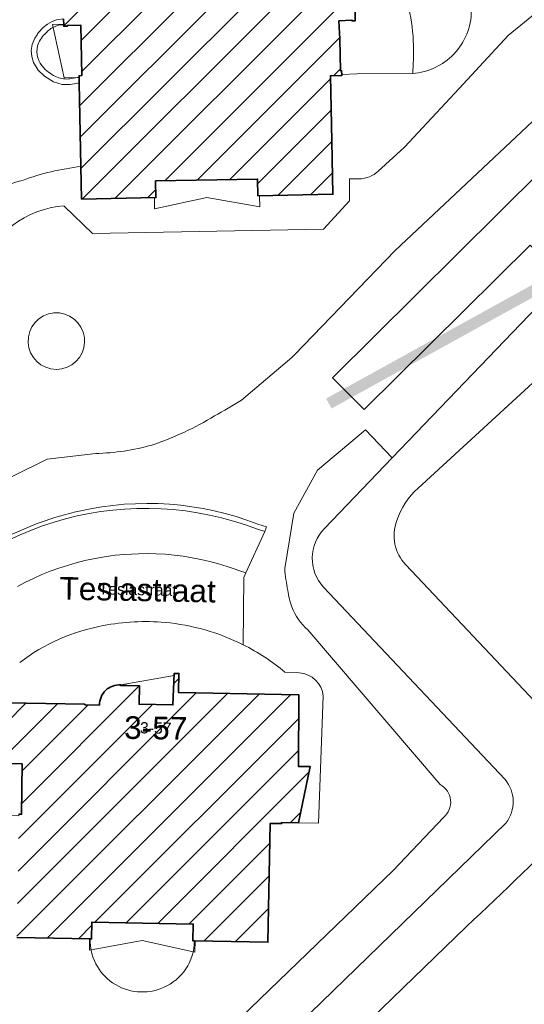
# Model space of a CAD drawing. Header units: metres. Extents: x 124322 to 125871, y 483990 to 485142.
# Tile 21 of 61: x 124672 to 124717, y 484470 to 484557. Entities that reach past the tile are written whole.
import ezdxf
from ezdxf.enums import TextEntityAlignment as Align

# ---------------------------------------------------------------- set-up
doc = ezdxf.new("R2010")
doc.units = ezdxf.units.M
for name, color, linetype, lineweight in [('00_GEO_Arcering', 252, 'Continuous', 15), ('B-RO-OG-BEBOUWING-GV', 7, 'Continuous', 35), ('B-RO-OG-BEBOUWING-T18', 7, 'Continuous', 18), ('B-RO-OG-BEBOUWING-T18 @ 0.5', 7, 'Continuous', 18), ('B-RO-OG-BEBOUWING-T18 @ 1', 7, 'Continuous', 18), ('B-RO-OG-BEBOUWING_LUIFEL-GV', 7, 'Continuous', 18), ('B-RO-OG-TERREIN_CULTUURSCHEIDING-GV', 7, 'Continuous', 0), ('B-RO-OG-TERREIN_ERF-GV', 7, 'Continuous', 0), ('B-RO-OG-TOPOGRAFIE-T18', 7, 'Continuous', 18), ('B-RO-OG-TOPOGRAFIE-T18 @ 0.5', 7, 'Continuous', 18), ('B-RO-OG-TOPOGRAFIE-T18 @ 1', 7, 'Continuous', 18), ('B-RO-OG-WATER-GV', 151, 'Continuous', 13), ('B-RO-VH-VERHARDING_OPEN-GV', 7, 'Continuous', 9)]:
    doc.layers.add(name, color=color, linetype=linetype, lineweight=lineweight)
doc.layers.add('DATATRANSPORT', color=3, linetype='Continuous', lineweight=50, true_color=0x00ff00)
doc.styles.add('IBstijl', font='arial.ttf', dxfattribs={"height": 2})
pattern_1 = [(45, (0, 0), (-1.414213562, 1.414213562), [])]

# ---------------------------------------------------------------- blocks, each defined once
blk = doc.blocks.new('*U138')
at = {"layer": 'B-RO-OG-TOPOGRAFIE-T18 @ 0.5', "style": 'IBstijl'}
blk.add_text('Teslastraat', height=1, rotation=-1.1, dxfattribs=at).set_placement((124682.888, 484507.103), align=Align.MIDDLE)
at = {"layer": 'B-RO-OG-TOPOGRAFIE-T18 @ 1', "style": 'IBstijl'}
blk.add_text('Teslastraat', height=2, rotation=-1.1, dxfattribs=at).set_placement((124682.888, 484507.103), align=Align.MIDDLE)
blk = doc.blocks.new('*U358')
at = {"layer": 'B-RO-OG-BEBOUWING-T18 @ 0.5', "style": 'IBstijl'}
blk.add_text('3-57', height=1, rotation=-0.9, dxfattribs=at).set_placement((124684.488, 484494.838), align=Align.MIDDLE)
at = {"layer": 'B-RO-OG-BEBOUWING-T18 @ 1', "style": 'IBstijl'}
blk.add_text('3-57', height=2, rotation=-0.9, dxfattribs=at).set_placement((124684.488, 484494.838), align=Align.MIDDLE)

msp = doc.modelspace()

# ---------------------------------------------------------------- hatches: boundary and pattern name
at = {"layer": '00_GEO_Arcering'}
h = msp.add_hatch(dxfattribs=at)
h.set_pattern_fill('BEBOUWING', color=256)
h.set_pattern_definition(pattern_1)
edge = h.paths.add_edge_path()
edge.add_line((124684.456, 484562.467), (124677.207, 484562.322))
edge.add_line((124677.207, 484562.322), (124676.255, 484562.302))
edge.add_line((124676.255, 484562.302), (124676.338, 484557.548))
edge.add_line((124676.338, 484557.548), (124676.347, 484557.023))
edge.add_line((124676.347, 484557.023), (124676.349, 484556.892))
edge.add_line((124676.349, 484556.892), (124676.662, 484556.896))
edge.add_line((124676.662, 484556.896), (124676.661, 484556.966))
edge.add_line((124676.661, 484556.966), (124677.864, 484556.981))
edge.add_line((124677.864, 484556.981), (124677.94, 484552.538))
edge.add_line((124677.94, 484552.538), (124677.701, 484552.522))
edge.add_line((124677.701, 484552.522), (124677.704, 484552.406))
edge.add_line((124677.704, 484552.406), (124677.715, 484551.895))
edge.add_line((124677.715, 484551.895), (124677.87, 484544.489))
edge.add_line((124677.87, 484544.489), (124677.931, 484541.603))
edge.add_line((124677.931, 484541.603), (124684.509, 484541.741))
edge.add_line((124684.509, 484541.741), (124684.478, 484543.221))
edge.add_line((124684.478, 484543.221), (124693.497, 484543.371))
edge.add_line((124693.497, 484543.371), (124693.526, 484541.91))
edge.add_line((124693.526, 484541.91), (124700.147, 484542.035))
edge.add_line((124700.147, 484542.035), (124700.052, 484546.731))
edge.add_line((124700.052, 484546.731), (124699.938, 484552.523))
edge.add_line((124699.938, 484552.523), (124700.934, 484552.533))
edge.add_line((124700.934, 484552.533), (124700.933, 484552.638))
edge.add_line((124700.933, 484552.638), (124700.927, 484552.961))
edge.add_line((124700.927, 484552.961), (124700.827, 484552.959))
edge.add_line((124700.827, 484552.959), (124700.77, 484555.777))
edge.add_line((124700.77, 484555.777), (124700.679, 484557.369))
edge.add_line((124700.679, 484557.369), (124701.834, 484557.435))
edge.add_line((124701.834, 484557.435), (124701.838, 484557.367))
edge.add_line((124701.838, 484557.367), (124702.134, 484557.383))
edge.add_line((124702.134, 484557.383), (124702.023, 484564.002))
edge.add_line((124702.023, 484564.002), (124700.589, 484563.978))
edge.add_line((124700.589, 484563.978), (124691.311, 484563.816))
edge.add_line((124691.311, 484563.816), (124691.299, 484565.496))
edge.add_line((124691.299, 484565.496), (124690.878, 484565.481))
edge.add_line((124690.878, 484565.481), (124690.929, 484562.716))
edge.add_line((124690.929, 484562.716), (124687.943, 484562.653))
edge.add_line((124687.943, 484562.653), (124687.911, 484564.258))
edge.add_line((124687.911, 484564.258), (124686.257, 484564.241))
edge.add_line((124686.257, 484564.241), (124686.251, 484564.276))
edge.add_arc((124686.209, 484562.524), 1.753, 88.63026, 136.05928)
edge.add_arc((124686.214, 484562.52), 1.759, 136.08435, 181.73209)
h = msp.add_hatch(dxfattribs=at)
h.set_pattern_fill('BEBOUWING', color=256)
h.set_pattern_definition(pattern_1)
edge = h.paths.add_edge_path()
edge.add_line((124671.249, 484493.793), (124671.202, 484491.777))
edge.add_line((124671.202, 484491.777), (124671.199, 484491.62))
edge.add_line((124671.199, 484491.62), (124671.524, 484491.622))
edge.add_line((124671.524, 484491.622), (124671.533, 484491.685))
edge.add_line((124671.533, 484491.685), (124672.686, 484491.665))
edge.add_line((124672.686, 484491.665), (124672.621, 484487.211))
edge.add_line((124672.621, 484487.211), (124672.391, 484487.215))
edge.add_line((124672.391, 484487.215), (124672.389, 484487.102))
edge.add_line((124672.389, 484487.102), (124672.209, 484476.31))
edge.add_line((124672.209, 484476.31), (124678.691, 484476.179))
edge.add_line((124678.691, 484476.179), (124678.815, 484476.177))
edge.add_line((124678.815, 484476.177), (124678.842, 484477.665))
edge.add_line((124678.842, 484477.665), (124687.807, 484477.5))
edge.add_line((124687.807, 484477.5), (124687.78, 484476.012))
edge.add_line((124687.78, 484476.012), (124687.909, 484476.01))
edge.add_line((124687.909, 484476.01), (124694.407, 484475.891))
edge.add_line((124694.407, 484475.891), (124694.606, 484486.394))
edge.add_line((124694.606, 484486.394), (124695.609, 484486.377))
edge.add_line((124695.609, 484486.377), (124695.619, 484486.478))
edge.add_line((124695.619, 484486.478), (124697.116, 484486.454))
edge.add_line((124697.116, 484486.454), (124698.157, 484491.417))
edge.add_line((124698.157, 484491.417), (124697.122, 484491.42))
edge.add_line((124697.122, 484491.42), (124697.134, 484497.766))
edge.add_line((124697.134, 484497.766), (124686.5, 484497.968))
edge.add_line((124686.5, 484497.968), (124686.535, 484499.66))
edge.add_line((124686.535, 484499.66), (124686.121, 484499.667))
edge.add_line((124686.121, 484499.667), (124686.006, 484496.88))
edge.add_line((124686.006, 484496.88), (124683.018, 484496.931))
edge.add_line((124683.018, 484496.931), (124683.056, 484498.55))
edge.add_line((124683.056, 484498.55), (124681.396, 484498.588))
edge.add_line((124681.396, 484498.588), (124681.396, 484498.651))
edge.add_arc((124681.281, 484496.894), 1.761, 86.25971, 181.21088)
edge.add_line((124679.521, 484496.857), (124678.219, 484496.879))
edge.add_line((124678.219, 484496.879), (124678.218, 484496.941))
edge.add_line((124678.218, 484496.941), (124671.323, 484497.052))
edge.add_line((124671.323, 484497.052), (124671.249, 484493.793))
at = {"layer": 'DATATRANSPORT'}
msp.add_hatch(color=256, dxfattribs=at).paths.add_polyline_path([(124773.609, 484564.846), (124699.552, 484523.965), (124700.036, 484523.09), (124774.093, 484563.969)])

# ---------------------------------------------------------------- linework, layer by layer
at = {"layer": 'B-RO-OG-BEBOUWING-GV'}
for points in [[(124700.679, 484557.369), (124701.834, 484557.435), (124701.838, 484557.367), (124702.134, 484557.383), (124702.023, 484564.002), (124700.589, 484563.978), (124691.311, 484563.816), (124691.299, 484565.496), (124690.878, 484565.481), (124690.929, 484562.716), (124687.943, 484562.653), (124687.911, 484564.258), (124686.257, 484564.241), (124686.251, 484564.276)], [(124676.338, 484557.548), (124676.347, 484557.023), (124676.349, 484556.892), (124676.662, 484556.896), (124676.661, 484556.966), (124677.864, 484556.981), (124677.94, 484552.538), (124677.701, 484552.522), (124677.704, 484552.406), (124677.715, 484551.895), (124677.87, 484544.489), (124677.931, 484541.603), (124684.509, 484541.741), (124684.478, 484543.221), (124693.497, 484543.371), (124693.526, 484541.91), (124700.147, 484542.035), (124700.052, 484546.731), (124699.938, 484552.523), (124700.934, 484552.533), (124700.933, 484552.638), (124700.927, 484552.961), (124700.827, 484552.959), (124700.77, 484555.777), (124700.679, 484557.369)], [(124672.209, 484476.31), (124678.691, 484476.179), (124678.815, 484476.177), (124678.842, 484477.665), (124687.807, 484477.5), (124687.78, 484476.012), (124687.909, 484476.01), (124694.407, 484475.891), (124694.606, 484486.394), (124695.609, 484486.377), (124695.619, 484486.478), (124697.116, 484486.454), (124698.157, 484491.417), (124697.122, 484491.42), (124697.134, 484497.766), (124686.5, 484497.968), (124686.535, 484499.66), (124686.121, 484499.667), (124686.006, 484496.88), (124683.018, 484496.931), (124683.056, 484498.55), (124681.396, 484498.588), (124681.396, 484498.651)], [(124679.521, 484496.857), (124678.219, 484496.879), (124678.218, 484496.941), (124671.323, 484497.052), (124671.249, 484493.793)], [(124671.533, 484491.685), (124672.686, 484491.665), (124672.621, 484487.211), (124672.391, 484487.215)]]:
    msp.add_lwpolyline(points, dxfattribs=at)
msp.add_lwpolyline([(124681.396, 484498.651, 0.439756), (124679.521, 484496.857)], format="xyb", dxfattribs=at)
at = {"layer": 'B-RO-OG-BEBOUWING_LUIFEL-GV'}
for points in [[(124676.346, 484557.07), (124675.368, 484557.036), (124676.399, 484552.341), (124677.705, 484552.362), (124677.701, 484552.522), (124677.94, 484552.538), (124677.864, 484556.981), (124676.661, 484556.966), (124676.662, 484556.896), (124676.349, 484556.892)], [(124684.363, 484541.738), (124684.39, 484540.734), (124689.019, 484541.754), (124693.689, 484540.927), (124693.665, 484541.911), (124693.526, 484541.91), (124693.497, 484543.371), (124684.478, 484543.221), (124684.509, 484541.741)], [(124686.114, 484499.492), (124681.396, 484498.651), (124683.056, 484498.55), (124683.018, 484496.931), (124686.006, 484496.88)], [(124671.203, 484491.812), (124670.243, 484491.831), (124671.093, 484487.097), (124672.389, 484487.072), (124672.391, 484487.215), (124672.621, 484487.211), (124672.686, 484491.665), (124671.533, 484491.685), (124671.524, 484491.622), (124671.199, 484491.62)], [(124678.642, 484476.18), (124678.633, 484475.192), (124683.297, 484476.04), (124687.946, 484475.007), (124687.968, 484476.009), (124687.78, 484476.012), (124687.807, 484477.5), (124678.842, 484477.665), (124678.815, 484476.177)]]:
    msp.add_lwpolyline(points, close=True, dxfattribs=at)
at = {"layer": 'B-RO-OG-TERREIN_CULTUURSCHEIDING-GV'}
for points in [[(124677.87, 484544.489), (124677.715, 484551.895), (124677.282, 484551.793), (124676.929, 484551.75), (124676.412, 484551.751), (124676.205, 484551.751), (124675.444, 484551.975), (124674.639, 484552.492), (124674.083, 484553.008), (124673.67, 484553.685), (124673.514, 484554.207), (124673.474, 484554.738), (124673.55, 484555.285), (124673.786, 484555.847), (124673.986, 484556.14), (124674.037, 484556.214), (124674.132, 484556.353), (124674.53, 484556.78), (124674.901, 484557.082), (124675.339, 484557.328), (124675.716, 484557.451), (124676.338, 484557.548)], [(124699.396, 484512.47), (124705.389, 484518.718), (124703.04, 484521.2), (124698.793, 484517.634), (124696.692, 484513.848), (124695.89, 484508.937)], [(124715.38, 484490.284), (124699.309, 484507.29)], [(124697.943, 484503.514), (124709.638, 484489.83)], [(124709.922, 484486.934), (124705.493, 484482.228), (124678.509, 484456.217)], [(124688.264, 484401.286), (124664.049, 484426.424), (124663.056, 484427.423), (124662.286, 484428.766), (124661.646, 484430.176), (124664.577, 484437.053), (124715.458, 484486.432)]]:
    msp.add_lwpolyline(points, dxfattribs=at)
for points in [[(124672.692, 484543.264, -0.057495), (124677.87, 484544.489)], [(124668.447, 484541.226, -0.093376), (124672.692, 484543.264)], [(124699.309, 484507.29, -0.393538), (124699.396, 484512.47)], [(124695.89, 484508.937, 0.02645), (124696.164, 484507.005)], [(124696.164, 484507.005, 0.045896), (124696.513, 484505.536)], [(124696.513, 484505.536, 0.119495), (124697.943, 484503.514)], [(124709.638, 484489.83, -0.539615), (124709.922, 484486.934)], [(124715.458, 484486.432, 0.35323), (124715.38, 484490.284)]]:
    msp.add_lwpolyline(points, format="xyb", dxfattribs=at)
at = {"layer": 'B-RO-OG-TERREIN_ERF-GV'}
for points in [[(124675.418, 484556.81, 0.096395), (124674.679, 484556.206)], [(124676.347, 484557.023, 0.113586), (124675.449, 484556.827)], [(124674.679, 484556.206, 0.124093), (124674.037, 484555.155)], [(124674.037, 484555.155, 0.264921), (124674.58, 484553.212)], [(124674.58, 484553.212, 0.100528), (124675.781, 484552.381)], [(124675.781, 484552.381, 0.128055), (124676.899, 484552.25)], [(124676.899, 484552.25, 0.042159), (124677.537, 484552.359)], [(124678.691, 484476.179, 0.254829), (124680.673, 484472.3)], [(124685.167, 484471.877, 0.293918), (124687.909, 484476.01)], [(124680.673, 484472.3, 0.25803), (124685.167, 484471.877)]]:
    msp.add_lwpolyline(points, format="xyb", dxfattribs=at)
for points in [[(124675.449, 484556.827), (124675.418, 484556.81)], [(124677.537, 484552.359), (124677.581, 484552.36), (124677.704, 484552.406), (124677.701, 484552.522), (124677.94, 484552.538), (124677.864, 484556.981), (124676.661, 484556.966), (124676.662, 484556.896), (124676.349, 484556.892), (124676.347, 484557.023)], [(124687.909, 484476.01), (124687.78, 484476.012), (124687.807, 484477.5), (124678.842, 484477.665), (124678.815, 484476.177), (124678.691, 484476.179)]]:
    msp.add_lwpolyline(points, dxfattribs=at)
at = {"layer": 'B-RO-OG-WATER-GV'}
for points in [[(124813.779, 484649.581), (124802.3, 484638.9), (124778.29, 484615.78), (124765.35, 484603.06), (124751.87, 484590.2), (124750.06, 484587.99), (124749.12, 484586.44), (124743.95, 484581.82), (124733.89, 484572.13), (124728.23, 484566.63), (124722.479, 484561.756), (124719.18, 484558.96), (124715.66, 484556.07), (124711.332, 484551.38), (124706.47, 484546.21), (124704.139, 484544.06)], [(124707.681, 484516.058), (124723.616, 484530.68), (124724.968, 484532.947), (124775.17, 484579.428), (124775.09, 484579.59), (124774.85, 484579.51), (124774.9, 484580.7), (124777.55, 484583.12), (124778.106, 484582.781), (124778.382, 484590.337), (124777.81, 484590.36), (124749.98, 484563.65), (124722.008, 484536.187), (124720.306, 484534.27), (124705.389, 484518.718), (124699.396, 484512.47)], [(124696.51, 484527.591), (124696.759, 484527.837), (124705.673, 484537.06), (124724.11, 484554.4), (124754.23, 484582.52)], [(124702.449, 484543.398), (124701.619, 484543.396), (124701.621, 484541.446), (124699.322, 484538.941), (124678.907, 484538.568), (124676.381, 484540.987), (124676.38, 484541.011)], [(124678.172, 484529.373), (124678.193, 484529.054), (124678.191, 484528.955)], [(124692.059, 484523.819), (124696.51, 484527.591)], [(124663.095, 484512.827), (124667.849, 484515.163), (124668.953, 484515.705), (124674.889, 484518.622), (124679.179, 484519.114)], [(124684.145, 484519.859), (124684.217, 484519.883)], [(124720.99, 484494.03), (124706.601, 484509.257)], [(124699.309, 484507.29), (124715.38, 484490.284)], [(124715.458, 484486.432), (124664.577, 484437.053), (124661.646, 484430.176), (124662.286, 484428.766), (124663.056, 484427.423), (124664.049, 484426.424), (124688.264, 484401.286), (124746.09, 484341.312), (124746.758, 484340.62), (124914.7, 484166.44), (124917.19, 484164.44), (124919.35, 484163.47), (124921.86, 484163.18), (124923.57, 484163.26), (124925.47, 484163.9), (124927.62, 484165.14), (124930.18, 484167.42), (124933.514, 484170.473), (124929.47, 484175.811), (124924.4, 484171.11)], [(124919.88, 484171.19), (124914.36, 484176.23), (124902.97, 484188.06), (124880.03, 484211.43), (124856.92, 484235.77), (124834.45, 484258.74), (124809.67, 484284.48), (124782.29, 484312.78), (124767.12, 484328.7), (124750.453, 484345.856), (124746.31, 484350.12), (124724.29, 484373.09), (124703.05, 484395.12), (124694.63, 484403.87), (124683.34, 484415.36), (124671.23, 484428.44), (124667.153, 484432.743), (124667.993, 484434.714), (124711.977, 484477.281)]]:
    msp.add_lwpolyline(points, dxfattribs=at)
for points in [[(124703.404, 484543.589, -0.099476), (124702.449, 484543.398)], [(124704.139, 484544.06, -0.088032), (124703.404, 484543.589)], [(124676.38, 484541.011, 0.292062), (124668.933, 484535.403)], [(124678.191, 484528.955, -23.852824), (124678.172, 484529.373)], [(124689.682, 484522.431, 0.014715), (124692.059, 484523.819)], [(124684.217, 484519.883, 0.054758), (124689.682, 484522.431)], [(124679.179, 484519.114, 0.064493), (124684.145, 484519.859)], [(124705.792, 484513.171, -0.124981), (124707.681, 484516.058)], [(124706.601, 484509.257, -0.283892), (124705.792, 484513.171)], [(124699.396, 484512.47, 0.393538), (124699.309, 484507.29)], [(124715.38, 484490.284, -0.35323), (124715.458, 484486.432)], [(124711.977, 484477.281, 0.007768), (124721.73, 484486.72)]]:
    msp.add_lwpolyline(points, format="xyb", dxfattribs=at)
at = {"layer": 'B-RO-VH-VERHARDING_OPEN-GV'}
for points in [[(124782.779, 484604.749), (124719.244, 484543.409), (124718.561, 484544.115), (124700.126, 484525.813), (124702.917, 484522.994), (124717.598, 484537.532), (124719.172, 484535.94), (124720.593, 484537.346), (124719.02, 484538.937), (124721.367, 484541.274), (124720.674, 484541.98), (124776.739, 484596.009)], [(124700.589, 484563.978), (124702.023, 484564.002), (124702.134, 484557.383), (124701.838, 484557.367), (124701.834, 484557.435), (124700.679, 484557.369), (124700.77, 484555.777), (124700.827, 484552.959), (124700.927, 484552.961), (124700.933, 484552.638), (124702.26, 484552.678), (124707.212, 484552.726), (124707.246, 484553.568)], [(124707.246, 484553.568), (124707.212, 484552.726)], [(124692.458, 484508.546), (124694.123, 484512.225), (124693.472, 484512.416)], [(124693.472, 484512.416), (124694.123, 484512.225)], [(124694.123, 484512.225), (124694.277, 484512.639), (124693.501, 484512.871)], [(124692.219, 484502.197), (124692.283, 484508.158), (124692.458, 484508.546), (124690.81, 484509.117), (124690.044, 484509.35), (124689.27, 484509.558), (124688.488, 484509.738), (124687.701, 484509.893), (124686.91, 484510.019), (124686.116, 484510.12), (124685.309, 484510.194), (124684.518, 484510.238), (124683.717, 484510.257), (124682.965, 484510.249), (124681.714, 484510.183), (124680.911, 484510.105), (124679.782, 484509.949), (124678.996, 484509.807), (124678.209, 484509.635), (124677.437, 484509.441), (124676.669, 484509.219), (124675.907, 484508.97), (124675.154, 484508.696), (124674.413, 484508.396), (124673.681, 484508.07), (124672.963, 484507.722), (124672.252, 484507.347)], [(124672.252, 484507.347), (124672.963, 484507.722), (124673.681, 484508.07), (124674.413, 484508.396), (124675.154, 484508.696), (124675.907, 484508.97), (124676.669, 484509.219), (124677.437, 484509.441), (124678.209, 484509.635), (124678.996, 484509.807), (124679.782, 484509.949), (124680.911, 484510.105), (124681.714, 484510.183), (124682.965, 484510.249), (124683.717, 484510.257), (124684.518, 484510.238), (124685.309, 484510.194), (124686.116, 484510.12), (124686.91, 484510.019), (124687.701, 484509.893), (124688.488, 484509.738), (124689.27, 484509.558), (124690.044, 484509.35), (124690.81, 484509.117), (124692.458, 484508.546)], [(124681.396, 484498.651), (124681.396, 484498.588), (124683.056, 484498.55), (124683.018, 484496.931), (124686.006, 484496.88), (124686.121, 484499.667), (124686.535, 484499.66), (124686.5, 484497.968), (124697.134, 484497.766), (124697.122, 484491.42), (124698.157, 484491.417), (124697.116, 484486.454), (124698.884, 484486.428), (124699.298, 484497.656)], [(124697.182, 484499.71), (124695.914, 484499.782)], [(124667.555, 484493.865), (124671.249, 484493.793), (124671.323, 484497.052), (124678.218, 484496.941), (124678.219, 484496.879), (124679.521, 484496.857)]]:
    msp.add_lwpolyline(points, dxfattribs=at)
for points in [[(124706.447, 484560.03, -0.096733), (124707.246, 484553.568)], [(124707.246, 484553.568, 0.096733), (124706.447, 484560.03)], [(124710.842, 484554.425, 0.191694), (124712.401, 484558.247)], [(124707.212, 484552.726, 0.185506), (124710.842, 484554.425)], [(124693.472, 484512.416, 0.325298), (124662.262, 484504.102)], [(124662.262, 484504.102, -0.325298), (124693.472, 484512.416)], [(124677.724, 484514.018, 0.063614), (124670.989, 484511.574)], [(124693.501, 484512.871, 0.149293), (124677.724, 484514.018)], [(124679.851, 484503.889, 0.119291), (124672.455, 484500.625)], [(124672.455, 484500.625, -0.119291), (124679.851, 484503.889)], [(124685.309, 484504.169, 0.070283), (124679.851, 484503.889)], [(124679.851, 484503.889, -0.070283), (124685.309, 484504.169)], [(124692.219, 484502.197, 0.093403), (124685.309, 484504.169)], [(124685.309, 484504.169, -0.093403), (124692.219, 484502.197)], [(124695.914, 484499.782, 0.05724), (124692.219, 484502.197)], [(124699.298, 484497.656, 0.37459), (124697.182, 484499.71)], [(124679.521, 484496.857, -0.439756), (124681.396, 484498.651)]]:
    msp.add_lwpolyline(points, format="xyb", dxfattribs=at)

# ---------------------------------------------------------------- block references
at = {"layer": 'B-RO-OG-BEBOUWING-T18'}
msp.add_blockref('*U358', (0, 0), dxfattribs=at)
at = {"layer": 'B-RO-OG-TOPOGRAFIE-T18'}
msp.add_blockref('*U138', (0, 0), dxfattribs=at)

doc.saveas('drawing.dxf')
